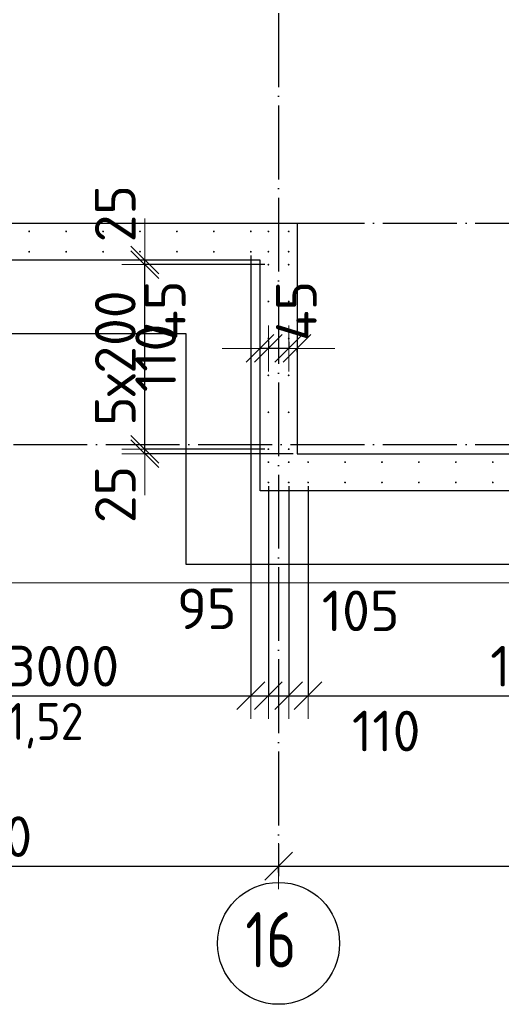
# Model space of a CAD drawing. Header units: millimetres. Extents: x 123094 to 184385, y 26948 to 48500.
# Tile 51 of 104: x 148239 to 150846, y 26967 to 32302. Entities that reach past the tile are written whole.
import ezdxf

# ---------------------------------------------------------------- set-up
doc = ezdxf.new("R2010")
doc.units = ezdxf.units.MM
doc.header["$PDMODE"] = 65
doc.linetypes.add('______11', pattern=[500, 400, -50, 0, -50])
doc.linetypes.add('______5', pattern=[1100, 800, -100, 100, -100])
for name, color, linetype, lineweight in [('Standard', 7, 'Continuous', 25), ('Арм.стержн. Выпуски', 180, 'Continuous', 35), ('Размерная линия_ общее', 7, 'Continuous', 13), ('Стена_ общее', 7, 'Continuous', 35), ('Фундамент_ общее', 7, 'Continuous', 35)]:
    doc.layers.add(name, color=color, linetype=linetype, lineweight=lineweight)
doc.layers.add('Осевая линия_ общее', color=7, linetype='______5', lineweight=13, true_color=0xa0a0a0)
doc.styles.add('ISOCPEUR', font='ISOCPEUR')
doc.dimstyles.new('DIMSTYLE_3', dxfattribs={"dimtxt": 220, "dimasz": 250, "dimexe": 0, "dimexo": 0, "dimgap": 110, "dimtad": 2, "dimdec": 0, "dimrnd": 5, "dimzin": 12, "dimdsep": 46, "dimtxsty": 'ISOCPEUR', "dimblk1": 'ALL_ML_STRICH', "dimblk2": 'ALL_ML_STRICH', "dimsah": 1, "dimcen": 0, "dimclrd": 7, "dimclre": 256, "dimclrt": 7, "dimadec": 0, "dimazin": 0, "dimtfac": 1, "dimtdec": 0, "dimtix": 1, "dimtmove": 2, "dimatfit": 3, "dimfxl": 0, "dimtzin": 0, "dimlwd": 0, "dimlwe": -3, "dimarcsym": 0})
doc.dimstyles.new('DIMSTYLE_5', dxfattribs={"dimtxt": 220, "dimasz": 250, "dimexe": 0, "dimexo": 0, "dimgap": 110, "dimtad": 2, "dimdec": 0, "dimrnd": 5, "dimzin": 12, "dimdsep": 46, "dimtxsty": 'ISOCPEUR', "dimblk1": 'ALL_ML_STRICH', "dimblk2": 'ALL_ML_STRICH', "dimsah": 1, "dimcen": 0, "dimclrd": 7, "dimclre": 256, "dimclrt": 7, "dimadec": 0, "dimazin": 0, "dimtfac": 1, "dimtdec": 0, "dimtix": 1, "dimtmove": 2, "dimatfit": 3, "dimfxl": 0, "dimtvp": 1.2, "dimtzin": 0, "dimlwd": 0, "dimlwe": -3, "dimarcsym": 0})
doc.dimstyles.new('DIMSTYLE_7', dxfattribs={"dimtxt": 220, "dimasz": 250, "dimexe": 0, "dimexo": 0, "dimgap": 110, "dimtad": 0, "dimdec": 0, "dimrnd": 5, "dimzin": 12, "dimdsep": 46, "dimtxsty": 'ISOCPEUR', "dimblk1": 'ALL_ML_STRICH', "dimblk2": 'ALL_ML_STRICH', "dimsah": 1, "dimcen": 0, "dimclrd": 7, "dimclre": 256, "dimclrt": 7, "dimadec": 0, "dimazin": 0, "dimtfac": 1, "dimtdec": 0, "dimtix": 1, "dimtmove": 2, "dimatfit": 3, "dimfxl": 0, "dimtvp": 1.2, "dimtzin": 0, "dimlwd": 0, "dimlwe": -3, "dimarcsym": 0})
doc.dimstyles.new('DIMSTYLE_9', dxfattribs={"dimtxt": 220, "dimasz": 250, "dimexe": 0, "dimexo": 0, "dimgap": 110, "dimtad": 2, "dimdec": 0, "dimrnd": 5, "dimzin": 12, "dimdsep": 46, "dimtxsty": 'ISOCPEUR', "dimblk1": 'ALL_ML_STRICH', "dimblk2": 'ALL_ML_STRICH', "dimsah": 1, "dimcen": 0, "dimsd1": 1, "dimsd2": 1, "dimclrd": 7, "dimclre": 256, "dimclrt": 7, "dimadec": 0, "dimazin": 0, "dimtfac": 1, "dimtdec": 0, "dimtix": 1, "dimtmove": 2, "dimatfit": 3, "dimfxl": 0, "dimtvp": 1.2, "dimtzin": 0, "dimlwd": 0, "dimlwe": -3, "dimarcsym": 0})

# ---------------------------------------------------------------- blocks, each defined once
blk = doc.blocks.new('ALL_ML_STRICH')
at = {"color": 0, "linetype": 'ByBlock', "lineweight": -2}
for p, q in [((0, -0.5), (0, 0.5)), ((-0.3, -0.3), (0.3, 0.3)), ((-1, 0), (0.5, 0))]:
    blk.add_line(p, q, dxfattribs=at)
blk = doc.blocks.new('*D19')
at = {"layer": 'DEFPOINTS', "color": 7, "linetype": 'Continuous', "lineweight": 13, "transparency": 33554687}
for p in [(148916.2, 29950), (149585, 29975), (149740, 29950)]:
    blk.add_point(p, dxfattribs=at)
at = {"layer": 'Размерная линия_ общее', "color": 253, "linetype": 'Continuous', "lineweight": -2, "true_color": 0xa0a0a0, "transparency": 33554687}
for p, q in [((149565, 29975), (148916.2, 29975)), ((149720, 29950), (148916.2, 29950))]:
    blk.add_line(p, q, dxfattribs=at)
at = {"layer": 'Размерная линия_ общее', "color": 7, "linetype": 'Continuous', "lineweight": -2, "transparency": 33554687}
blk.add_line((148916.2, 29950), (148916.2, 29975), dxfattribs=at)
at = {"layer": 'Размерная линия_ общее', "color": 7, "linetype": 'Continuous', "lineweight": 13, "transparency": 33554687, "xscale": 250, "yscale": 250, "zscale": 250}
for p, rotation in [((148916.2, 29950), 270), ((148916.2, 29975), 90)]:
    blk.add_blockref('ALL_ML_STRICH', p, dxfattribs=dict(at, rotation=rotation))
at = {"layer": 'Размерная линия_ общее', "color": 7, "linetype": 'Continuous', "lineweight": 13, "transparency": 33554687, "insert": (148756.6, 29729.5), "char_height": 220, "width": 440, "attachment_point": 5, "rotation": 90, "style": 'ISOCPEUR'}
blk.add_mtext('\\A1;{25}', dxfattribs=at)
blk = doc.blocks.new('*D20')
at = {"layer": 'DEFPOINTS', "color": 7, "linetype": 'Continuous', "lineweight": 13, "transparency": 33554687}
for p in [(149585, 30975), (148916.2, 29975), (149585, 29975)]:
    blk.add_point(p, dxfattribs=at)
at = {"layer": 'Размерная линия_ общее', "color": 253, "linetype": 'Continuous', "lineweight": -2, "true_color": 0xa0a0a0, "transparency": 33554687}
for p, q in [((149565, 30975), (148916.2, 30975)), ((149565, 29975), (148916.2, 29975))]:
    blk.add_line(p, q, dxfattribs=at)
at = {"layer": 'Размерная линия_ общее', "color": 7, "linetype": 'Continuous', "lineweight": -2, "transparency": 33554687}
blk.add_line((148916.2, 29975), (148916.2, 30975), dxfattribs=at)
at = {"layer": 'Размерная линия_ общее', "color": 7, "linetype": 'Continuous', "lineweight": 13, "transparency": 33554687, "xscale": 250, "yscale": 250, "zscale": 250}
for p, rotation in [((148916.2, 30975), 90), ((148916.2, 29975), 270)]:
    blk.add_blockref('ALL_ML_STRICH', p, dxfattribs=dict(at, rotation=rotation))
at = {"layer": 'Размерная линия_ общее', "color": 7, "linetype": 'Continuous', "lineweight": 13, "transparency": 33554687, "insert": (148646.2, 30101), "char_height": 220, "width": 11, "attachment_point": 1, "rotation": 90, "line_spacing_factor": 0.60241, "style": 'ISOCPEUR'}
blk.add_mtext('5х200', dxfattribs=at)
blk = doc.blocks.new('*D21')
at = {"layer": 'DEFPOINTS', "color": 7, "linetype": 'Continuous', "lineweight": 13, "transparency": 33554687}
for p in [(149094.7, 31000), (148916.2, 30975), (149585, 30975)]:
    blk.add_point(p, dxfattribs=at)
at = {"layer": 'Размерная линия_ общее', "color": 253, "linetype": 'Continuous', "lineweight": -2, "true_color": 0xa0a0a0, "transparency": 33554687}
for p, q in [((148916.2, 31000), (148916.2, 31000)), ((149565, 30975), (148916.2, 30975))]:
    blk.add_line(p, q, dxfattribs=at)
at = {"layer": 'Размерная линия_ общее', "color": 7, "linetype": 'Continuous', "lineweight": -2, "transparency": 33554687}
blk.add_line((148916.2, 30975), (148916.2, 31000), dxfattribs=at)
at = {"layer": 'Размерная линия_ общее', "color": 7, "linetype": 'Continuous', "lineweight": 13, "transparency": 33554687, "xscale": 250, "yscale": 250, "zscale": 250}
for p, rotation in [((148916.2, 30975), 270), ((148916.2, 31000), 90)]:
    blk.add_blockref('ALL_ML_STRICH', p, dxfattribs=dict(at, rotation=rotation))
at = {"layer": 'Размерная линия_ общее', "color": 7, "linetype": 'Continuous', "lineweight": 13, "transparency": 33554687, "insert": (148756.1, 31250.8), "char_height": 220, "width": 440, "attachment_point": 5, "rotation": 90, "style": 'ISOCPEUR'}
blk.add_mtext('\\A1;{25}', dxfattribs=at)
blk = doc.blocks.new('*D33')
at = {"layer": 'DEFPOINTS', "color": 7, "linetype": 'Continuous', "lineweight": 13, "transparency": 33554687}
for p in [(146340, 27715.7), (146340, 27662.1), (149640, 27662.1)]:
    blk.add_point(p, dxfattribs=at)
at = {"layer": 'Размерная линия_ общее', "color": 253, "linetype": 'Continuous', "lineweight": -2, "true_color": 0xa0a0a0, "transparency": 33554687}
for p, q in [((146340, 27682.1), (146340, 27715.7)), ((149640, 27682.1), (149640, 27715.7))]:
    blk.add_line(p, q, dxfattribs=at)
at = {"layer": 'Размерная линия_ общее', "color": 7, "linetype": 'Continuous', "lineweight": -2, "transparency": 33554687}
blk.add_line((146340, 27715.7), (149640, 27715.7), dxfattribs=at)
at = {"layer": 'Размерная линия_ общее', "color": 7, "linetype": 'Continuous', "lineweight": 13, "transparency": 33554687, "xscale": 250, "yscale": 250, "zscale": 250, "rotation": 180}
blk.add_blockref('ALL_ML_STRICH', (146340, 27715.7), dxfattribs=at)
at = {"layer": 'Размерная линия_ общее', "color": 7, "linetype": 'Continuous', "lineweight": 13, "transparency": 33554687, "xscale": 250, "yscale": 250, "zscale": 250}
blk.add_blockref('ALL_ML_STRICH', (149640, 27715.7), dxfattribs=at)
at = {"layer": 'Размерная линия_ общее', "color": 7, "linetype": 'Continuous', "lineweight": 13, "transparency": 33554687, "insert": (148001, 27875.7), "char_height": 220, "width": 880, "attachment_point": 5, "style": 'ISOCPEUR'}
blk.add_mtext('\\A1;{3300}', dxfattribs=at)
blk = doc.blocks.new('*D34')
at = {"layer": 'DEFPOINTS', "color": 7, "linetype": 'Continuous', "lineweight": 13, "transparency": 33554687}
for p in [(149640, 27715.7), (149640, 27662.1), (152940, 27662.1)]:
    blk.add_point(p, dxfattribs=at)
at = {"layer": 'Размерная линия_ общее', "color": 253, "linetype": 'Continuous', "lineweight": -2, "true_color": 0xa0a0a0, "transparency": 33554687}
for p, q in [((149640, 27682.1), (149640, 27715.7)), ((152940, 27682.1), (152940, 27715.7))]:
    blk.add_line(p, q, dxfattribs=at)
at = {"layer": 'Размерная линия_ общее', "color": 7, "linetype": 'Continuous', "lineweight": -2, "transparency": 33554687}
blk.add_line((149640, 27715.7), (152940, 27715.7), dxfattribs=at)
at = {"layer": 'Размерная линия_ общее', "color": 7, "linetype": 'Continuous', "lineweight": 13, "transparency": 33554687, "xscale": 250, "yscale": 250, "zscale": 250, "rotation": 180}
blk.add_blockref('ALL_ML_STRICH', (149640, 27715.7), dxfattribs=at)
at = {"layer": 'Размерная линия_ общее', "color": 7, "linetype": 'Continuous', "lineweight": 13, "transparency": 33554687, "xscale": 250, "yscale": 250, "zscale": 250}
blk.add_blockref('ALL_ML_STRICH', (152940, 27715.7), dxfattribs=at)
at = {"layer": 'Размерная линия_ общее', "color": 7, "linetype": 'Continuous', "lineweight": 13, "transparency": 33554687, "insert": (151301, 27875.7), "char_height": 220, "width": 880, "attachment_point": 5, "style": 'ISOCPEUR'}
blk.add_mtext('\\A1;{3300}', dxfattribs=at)
blk = doc.blocks.new('*D140')
at = {"layer": 'DEFPOINTS', "color": 7, "linetype": 'Continuous', "lineweight": 13, "transparency": 33554687}
for p in [(149695, 30576.3), (149740, 30520.9), (149740, 30481.6)]:
    blk.add_point(p, dxfattribs=at)
at = {"layer": 'Размерная линия_ общее', "color": 253, "linetype": 'Continuous', "lineweight": -2, "true_color": 0xa0a0a0, "transparency": 33554687}
for p, q in [((149695, 30556.3), (149695, 30520.9)), ((149740, 30501.6), (149740, 30520.9))]:
    blk.add_line(p, q, dxfattribs=at)
at = {"layer": 'Размерная линия_ общее', "color": 7, "linetype": 'Continuous', "lineweight": -2, "transparency": 33554687}
for p, q in [((149695, 30520.9), (149695, 30520.9)), ((149740, 30520.9), (149740, 30520.9))]:
    blk.add_line(p, q, dxfattribs=at)
at = {"layer": 'Размерная линия_ общее', "color": 7, "linetype": 'Continuous', "lineweight": 13, "transparency": 33554687, "xscale": 250, "yscale": 250, "zscale": 250}
for p, rotation in [((149740, 30520.9), 360), ((149695, 30520.9), 180)]:
    blk.add_blockref('ALL_ML_STRICH', p, dxfattribs=dict(at, rotation=rotation))
at = {"layer": 'Размерная линия_ общее', "color": 7, "linetype": 'Continuous', "lineweight": 13, "transparency": 33554687, "insert": (149736.4, 30724.4), "char_height": 220, "width": 440, "attachment_point": 5, "rotation": 90, "style": 'ISOCPEUR'}
blk.add_mtext('\\A1;{45}', dxfattribs=at)
blk = doc.blocks.new('*D141')
at = {"layer": 'DEFPOINTS', "color": 7, "linetype": 'Continuous', "lineweight": 13, "transparency": 33554687}
for p in [(149585, 30581.3), (149695, 30576.3), (149695, 30520.9)]:
    blk.add_point(p, dxfattribs=at)
at = {"layer": 'Размерная линия_ общее', "color": 253, "linetype": 'Continuous', "lineweight": -2, "true_color": 0xa0a0a0, "transparency": 33554687}
for p, q in [((149585, 30561.3), (149585, 30520.9)), ((149695, 30556.3), (149695, 30520.9))]:
    blk.add_line(p, q, dxfattribs=at)
at = {"layer": 'Размерная линия_ общее', "color": 7, "linetype": 'Continuous', "lineweight": -2, "transparency": 33554687}
blk.add_line((149695, 30520.9), (149585, 30520.9), dxfattribs=at)
at = {"layer": 'Размерная линия_ общее', "color": 7, "linetype": 'Continuous', "lineweight": 13, "transparency": 33554687, "xscale": 250, "yscale": 250, "zscale": 250}
for p, rotation in [((149695, 30520.9), 360), ((149585, 30520.9), 180)]:
    blk.add_blockref('ALL_ML_STRICH', p, dxfattribs=dict(at, rotation=rotation))
at = {"layer": 'Размерная линия_ общее', "color": 7, "linetype": 'Continuous', "lineweight": 13, "transparency": 33554687, "insert": (148974.8, 30469.4), "char_height": 220, "width": 660, "attachment_point": 5, "rotation": 90, "style": 'ISOCPEUR'}
blk.add_mtext('\\A1;{110}', dxfattribs=at)
blk = doc.blocks.new('*D142')
at = {"layer": 'DEFPOINTS', "color": 7, "linetype": 'Continuous', "lineweight": 13, "transparency": 33554687}
for p in [(149585, 30581.3), (149585, 30520.9), (149540, 30492.4)]:
    blk.add_point(p, dxfattribs=at)
at = {"layer": 'Размерная линия_ общее', "color": 253, "linetype": 'Continuous', "lineweight": -2, "true_color": 0xa0a0a0, "transparency": 33554687}
for p, q in [((149540, 30512.4), (149540, 30520.9)), ((149585, 30561.3), (149585, 30520.9))]:
    blk.add_line(p, q, dxfattribs=at)
at = {"layer": 'Размерная линия_ общее', "color": 7, "linetype": 'Continuous', "lineweight": -2, "transparency": 33554687}
blk.add_line((149585, 30520.9), (149540, 30520.9), dxfattribs=at)
at = {"layer": 'Размерная линия_ общее', "color": 7, "linetype": 'Continuous', "lineweight": 13, "transparency": 33554687, "xscale": 250, "yscale": 250, "zscale": 250}
for p, rotation in [((149585, 30520.9), 360), ((149540, 30520.9), 180)]:
    blk.add_blockref('ALL_ML_STRICH', p, dxfattribs=dict(at, rotation=rotation))
at = {"layer": 'Размерная линия_ общее', "color": 7, "linetype": 'Continuous', "lineweight": 13, "transparency": 33554687, "insert": (149026.6, 30726.1), "char_height": 220, "width": 440, "attachment_point": 5, "rotation": 90, "style": 'ISOCPEUR'}
blk.add_mtext('\\A1;{45}', dxfattribs=at)
blk = doc.blocks.new('*D352')
at = {"layer": 'DEFPOINTS', "color": 7, "linetype": 'Continuous', "lineweight": 13, "transparency": 33554687}
for p in [(146490, 31045), (149490, 31045), (146490, 28639)]:
    blk.add_point(p, dxfattribs=at)
at = {"layer": 'Размерная линия_ общее', "color": 253, "linetype": 'Continuous', "lineweight": -2, "true_color": 0xa0a0a0, "transparency": 33554687}
for p, q in [((146490, 31025), (146490, 28639)), ((149490, 31025), (149490, 28639))]:
    blk.add_line(p, q, dxfattribs=at)
at = {"layer": 'Размерная линия_ общее', "color": 7, "linetype": 'Continuous', "lineweight": -2, "transparency": 33554687}
blk.add_line((146490, 28639), (149490, 28639), dxfattribs=at)
at = {"layer": 'Размерная линия_ общее', "color": 7, "linetype": 'Continuous', "lineweight": 13, "transparency": 33554687, "xscale": 250, "yscale": 250, "zscale": 250, "rotation": 180}
blk.add_blockref('ALL_ML_STRICH', (146490, 28639), dxfattribs=at)
at = {"layer": 'Размерная линия_ общее', "color": 7, "linetype": 'Continuous', "lineweight": 13, "transparency": 33554687, "xscale": 250, "yscale": 250, "zscale": 250}
blk.add_blockref('ALL_ML_STRICH', (149490, 28639), dxfattribs=at)
at = {"layer": 'Размерная линия_ общее', "color": 7, "linetype": 'Continuous', "lineweight": 13, "transparency": 33554687, "insert": (147176, 28909), "char_height": 220, "width": 11, "attachment_point": 1, "line_spacing_factor": 0.60241, "style": 'ISOCPEUR'}
blk.add_mtext('15х200=3000', dxfattribs=at)
blk = doc.blocks.new('*D353')
at = {"layer": 'DEFPOINTS', "color": 7, "linetype": 'Continuous', "lineweight": 13, "transparency": 33554687}
for p in [(149490, 31045), (149585, 29795), (149490, 28639)]:
    blk.add_point(p, dxfattribs=at)
at = {"layer": 'Размерная линия_ общее', "color": 253, "linetype": 'Continuous', "lineweight": -2, "true_color": 0xa0a0a0, "transparency": 33554687}
for p, q in [((149490, 31025), (149490, 28639)), ((149585, 29775), (149585, 28639))]:
    blk.add_line(p, q, dxfattribs=at)
at = {"layer": 'Размерная линия_ общее', "color": 7, "linetype": 'Continuous', "lineweight": -2, "transparency": 33554687}
blk.add_line((149490, 28639), (149585, 28639), dxfattribs=at)
at = {"layer": 'Размерная линия_ общее', "color": 7, "linetype": 'Continuous', "lineweight": 13, "transparency": 33554687, "xscale": 250, "yscale": 250, "zscale": 250}
blk.add_blockref('ALL_ML_STRICH', (149585, 28639), dxfattribs=at)
at = {"layer": 'Размерная линия_ общее', "color": 7, "linetype": 'Continuous', "lineweight": 13, "transparency": 33554687, "xscale": 250, "yscale": 250, "zscale": 250, "rotation": 180}
blk.add_blockref('ALL_ML_STRICH', (149490, 28639), dxfattribs=at)
at = {"layer": 'Размерная линия_ общее', "color": 7, "linetype": 'Continuous', "lineweight": 13, "transparency": 33554687, "insert": (149251.3, 29110.3), "char_height": 220, "width": 440, "attachment_point": 5, "style": 'ISOCPEUR'}
blk.add_mtext('\\A1;{95}', dxfattribs=at)
blk = doc.blocks.new('*D354')
at = {"layer": 'DEFPOINTS', "color": 7, "linetype": 'Continuous', "lineweight": 13, "transparency": 33554687}
for p in [(149585, 29795), (149695, 29795), (149585, 28639)]:
    blk.add_point(p, dxfattribs=at)
at = {"layer": 'Размерная линия_ общее', "color": 253, "linetype": 'Continuous', "lineweight": -2, "true_color": 0xa0a0a0, "transparency": 33554687}
for p, q in [((149585, 29775), (149585, 28639)), ((149695, 29775), (149695, 28639))]:
    blk.add_line(p, q, dxfattribs=at)
at = {"layer": 'Размерная линия_ общее', "color": 7, "linetype": 'Continuous', "lineweight": -2, "transparency": 33554687}
blk.add_line((149585, 28639), (149695, 28639), dxfattribs=at)
at = {"layer": 'Размерная линия_ общее', "color": 7, "linetype": 'Continuous', "lineweight": 13, "transparency": 33554687, "xscale": 250, "yscale": 250, "zscale": 250}
blk.add_blockref('ALL_ML_STRICH', (149695, 28639), dxfattribs=at)
at = {"layer": 'Размерная линия_ общее', "color": 7, "linetype": 'Continuous', "lineweight": 13, "transparency": 33554687, "xscale": 250, "yscale": 250, "zscale": 250, "rotation": 180}
blk.add_blockref('ALL_ML_STRICH', (149585, 28639), dxfattribs=at)
at = {"layer": 'Размерная линия_ общее', "color": 7, "linetype": 'Continuous', "lineweight": 13, "transparency": 33554687, "insert": (150222.9, 28447.9), "char_height": 220, "width": 660, "attachment_point": 5, "style": 'ISOCPEUR'}
blk.add_mtext('\\A1;{110}', dxfattribs=at)
blk = doc.blocks.new('*D355')
at = {"layer": 'DEFPOINTS', "color": 7, "linetype": 'Continuous', "lineweight": 13, "transparency": 33554687}
for p in [(149695, 29795), (149800, 29795), (149695, 28639)]:
    blk.add_point(p, dxfattribs=at)
at = {"layer": 'Размерная линия_ общее', "color": 253, "linetype": 'Continuous', "lineweight": -2, "true_color": 0xa0a0a0, "transparency": 33554687}
for p, q in [((149695, 29775), (149695, 28639)), ((149800, 29775), (149800, 28639))]:
    blk.add_line(p, q, dxfattribs=at)
at = {"layer": 'Размерная линия_ общее', "color": 7, "linetype": 'Continuous', "lineweight": -2, "transparency": 33554687}
blk.add_line((149695, 28639), (149800, 28639), dxfattribs=at)
at = {"layer": 'Размерная линия_ общее', "color": 7, "linetype": 'Continuous', "lineweight": 13, "transparency": 33554687, "xscale": 250, "yscale": 250, "zscale": 250}
blk.add_blockref('ALL_ML_STRICH', (149800, 28639), dxfattribs=at)
at = {"layer": 'Размерная линия_ общее', "color": 7, "linetype": 'Continuous', "lineweight": 13, "transparency": 33554687, "xscale": 250, "yscale": 250, "zscale": 250, "rotation": 180}
blk.add_blockref('ALL_ML_STRICH', (149695, 28639), dxfattribs=at)
at = {"layer": 'Размерная линия_ общее', "color": 7, "linetype": 'Continuous', "lineweight": 13, "transparency": 33554687, "insert": (150084.4, 29099.2), "char_height": 220, "width": 660, "attachment_point": 5, "style": 'ISOCPEUR'}
blk.add_mtext('\\A1;{105}', dxfattribs=at)
blk = doc.blocks.new('*D356')
at = {"layer": 'DEFPOINTS', "color": 7, "linetype": 'Continuous', "lineweight": 13, "transparency": 33554687}
for p in [(149800, 29795), (153400, 29795), (149800, 28639)]:
    blk.add_point(p, dxfattribs=at)
at = {"layer": 'Размерная линия_ общее', "color": 253, "linetype": 'Continuous', "lineweight": -2, "true_color": 0xa0a0a0, "transparency": 33554687}
for p, q in [((149800, 29775), (149800, 28639)), ((153400, 29775), (153400, 28639))]:
    blk.add_line(p, q, dxfattribs=at)
at = {"layer": 'Размерная линия_ общее', "color": 7, "linetype": 'Continuous', "lineweight": -2, "transparency": 33554687}
blk.add_line((149800, 28639), (153400, 28639), dxfattribs=at)
at = {"layer": 'Размерная линия_ общее', "color": 7, "linetype": 'Continuous', "lineweight": 13, "transparency": 33554687, "xscale": 250, "yscale": 250, "zscale": 250, "rotation": 180}
blk.add_blockref('ALL_ML_STRICH', (149800, 28639), dxfattribs=at)
at = {"layer": 'Размерная линия_ общее', "color": 7, "linetype": 'Continuous', "lineweight": 13, "transparency": 33554687, "xscale": 250, "yscale": 250, "zscale": 250}
blk.add_blockref('ALL_ML_STRICH', (153400, 28639), dxfattribs=at)
at = {"layer": 'Размерная линия_ общее', "color": 7, "linetype": 'Continuous', "lineweight": 13, "transparency": 33554687, "insert": (150786, 28909), "char_height": 220, "width": 11, "attachment_point": 1, "line_spacing_factor": 0.60241, "style": 'ISOCPEUR'}
blk.add_mtext('18х200=3600', dxfattribs=at)

msp = doc.modelspace()

# ---------------------------------------------------------------- hatches: boundary and pattern name
at = {"layer": 'Арм.стержн. Выпуски', "linetype": 'Continuous', "lineweight": 35, "transparency": 33554687}
for points in [[(148295, 31155), (148294.6, 31156.9), (148293.5, 31158.5), (148291.9, 31159.6), (148290, 31160), (148288.1, 31159.6), (148286.5, 31158.5), (148285.4, 31156.9), (148285, 31155), (148285.4, 31153.1), (148286.5, 31151.5), (148288.1, 31150.4), (148290, 31150), (148291.9, 31150.4), (148293.5, 31151.5), (148294.6, 31153.1)], [(148495, 31155), (148494.6, 31156.9), (148493.5, 31158.5), (148491.9, 31159.6), (148490, 31160), (148488.1, 31159.6), (148486.5, 31158.5), (148485.4, 31156.9), (148485, 31155), (148485.4, 31153.1), (148486.5, 31151.5), (148488.1, 31150.4), (148490, 31150), (148491.9, 31150.4), (148493.5, 31151.5), (148494.6, 31153.1)], [(148695, 31155), (148694.6, 31156.9), (148693.5, 31158.5), (148691.9, 31159.6), (148690, 31160), (148688.1, 31159.6), (148686.5, 31158.5), (148685.4, 31156.9), (148685, 31155), (148685.4, 31153.1), (148686.5, 31151.5), (148688.1, 31150.4), (148690, 31150), (148691.9, 31150.4), (148693.5, 31151.5), (148694.6, 31153.1)], [(148895, 31155), (148894.6, 31156.9), (148893.5, 31158.5), (148891.9, 31159.6), (148890, 31160), (148888.1, 31159.6), (148886.5, 31158.5), (148885.4, 31156.9), (148885, 31155), (148885.4, 31153.1), (148886.5, 31151.5), (148888.1, 31150.4), (148890, 31150), (148891.9, 31150.4), (148893.5, 31151.5), (148894.6, 31153.1)], [(149095, 31155), (149094.6, 31156.9), (149093.5, 31158.5), (149091.9, 31159.6), (149090, 31160), (149088.1, 31159.6), (149086.5, 31158.5), (149085.4, 31156.9), (149085, 31155), (149085.4, 31153.1), (149086.5, 31151.5), (149088.1, 31150.4), (149090, 31150), (149091.9, 31150.4), (149093.5, 31151.5), (149094.6, 31153.1)], [(149295, 31155), (149294.6, 31156.9), (149293.5, 31158.5), (149291.9, 31159.6), (149290, 31160), (149288.1, 31159.6), (149286.5, 31158.5), (149285.4, 31156.9), (149285, 31155), (149285.4, 31153.1), (149286.5, 31151.5), (149288.1, 31150.4), (149290, 31150), (149291.9, 31150.4), (149293.5, 31151.5), (149294.6, 31153.1)], [(149495, 31155), (149494.6, 31156.9), (149493.5, 31158.5), (149491.9, 31159.6), (149490, 31160), (149488.1, 31159.6), (149486.5, 31158.5), (149485.4, 31156.9), (149485, 31155), (149485.4, 31153.1), (149486.5, 31151.5), (149488.1, 31150.4), (149490, 31150), (149491.9, 31150.4), (149493.5, 31151.5), (149494.6, 31153.1)], [(149590, 31155), (149589.6, 31156.9), (149588.5, 31158.5), (149586.9, 31159.6), (149585, 31160), (149583.1, 31159.6), (149581.5, 31158.5), (149580.4, 31156.9), (149580, 31155), (149580.4, 31153.1), (149581.5, 31151.5), (149583.1, 31150.4), (149585, 31150), (149586.9, 31150.4), (149588.5, 31151.5), (149589.6, 31153.1)], [(149700, 31155), (149699.6, 31156.9), (149698.5, 31158.5), (149696.9, 31159.6), (149695, 31160), (149693.1, 31159.6), (149691.5, 31158.5), (149690.4, 31156.9), (149690, 31155), (149690.4, 31153.1), (149691.5, 31151.5), (149693.1, 31150.4), (149695, 31150), (149696.9, 31150.4), (149698.5, 31151.5), (149699.6, 31153.1)], [(148295, 31045), (148294.6, 31046.9), (148293.5, 31048.5), (148291.9, 31049.6), (148290, 31050), (148288.1, 31049.6), (148286.5, 31048.5), (148285.4, 31046.9), (148285, 31045), (148285.4, 31043.1), (148286.5, 31041.5), (148288.1, 31040.4), (148290, 31040), (148291.9, 31040.4), (148293.5, 31041.5), (148294.6, 31043.1)], [(148495, 31045), (148494.6, 31046.9), (148493.5, 31048.5), (148491.9, 31049.6), (148490, 31050), (148488.1, 31049.6), (148486.5, 31048.5), (148485.4, 31046.9), (148485, 31045), (148485.4, 31043.1), (148486.5, 31041.5), (148488.1, 31040.4), (148490, 31040), (148491.9, 31040.4), (148493.5, 31041.5), (148494.6, 31043.1)], [(148695, 31045), (148694.6, 31046.9), (148693.5, 31048.5), (148691.9, 31049.6), (148690, 31050), (148688.1, 31049.6), (148686.5, 31048.5), (148685.4, 31046.9), (148685, 31045), (148685.4, 31043.1), (148686.5, 31041.5), (148688.1, 31040.4), (148690, 31040), (148691.9, 31040.4), (148693.5, 31041.5), (148694.6, 31043.1)], [(148895, 31045), (148894.6, 31046.9), (148893.5, 31048.5), (148891.9, 31049.6), (148890, 31050), (148888.1, 31049.6), (148886.5, 31048.5), (148885.4, 31046.9), (148885, 31045), (148885.4, 31043.1), (148886.5, 31041.5), (148888.1, 31040.4), (148890, 31040), (148891.9, 31040.4), (148893.5, 31041.5), (148894.6, 31043.1)], [(149095, 31045), (149094.6, 31046.9), (149093.5, 31048.5), (149091.9, 31049.6), (149090, 31050), (149088.1, 31049.6), (149086.5, 31048.5), (149085.4, 31046.9), (149085, 31045), (149085.4, 31043.1), (149086.5, 31041.5), (149088.1, 31040.4), (149090, 31040), (149091.9, 31040.4), (149093.5, 31041.5), (149094.6, 31043.1)], [(149295, 31045), (149294.6, 31046.9), (149293.5, 31048.5), (149291.9, 31049.6), (149290, 31050), (149288.1, 31049.6), (149286.5, 31048.5), (149285.4, 31046.9), (149285, 31045), (149285.4, 31043.1), (149286.5, 31041.5), (149288.1, 31040.4), (149290, 31040), (149291.9, 31040.4), (149293.5, 31041.5), (149294.6, 31043.1)], [(149495, 31045), (149494.6, 31046.9), (149493.5, 31048.5), (149491.9, 31049.6), (149490, 31050), (149488.1, 31049.6), (149486.5, 31048.5), (149485.4, 31046.9), (149485, 31045), (149485.4, 31043.1), (149486.5, 31041.5), (149488.1, 31040.4), (149490, 31040), (149491.9, 31040.4), (149493.5, 31041.5), (149494.6, 31043.1)], [(149590, 31045), (149589.6, 31046.9), (149588.5, 31048.5), (149586.9, 31049.6), (149585, 31050), (149583.1, 31049.6), (149581.5, 31048.5), (149580.4, 31046.9), (149580, 31045), (149580.4, 31043.1), (149581.5, 31041.5), (149583.1, 31040.4), (149585, 31040), (149586.9, 31040.4), (149588.5, 31041.5), (149589.6, 31043.1)], [(149700, 31045), (149699.6, 31046.9), (149698.5, 31048.5), (149696.9, 31049.6), (149695, 31050), (149693.1, 31049.6), (149691.5, 31048.5), (149690.4, 31046.9), (149690, 31045), (149690.4, 31043.1), (149691.5, 31041.5), (149693.1, 31040.4), (149695, 31040), (149696.9, 31040.4), (149698.5, 31041.5), (149699.6, 31043.1)], [(149590, 30975), (149589.6, 30976.9), (149588.5, 30978.5), (149586.9, 30979.6), (149585, 30980), (149583.1, 30979.6), (149581.5, 30978.5), (149580.4, 30976.9), (149580, 30975), (149580.4, 30973.1), (149581.5, 30971.5), (149583.1, 30970.4), (149585, 30970), (149586.9, 30970.4), (149588.5, 30971.5), (149589.6, 30973.1)], [(149700, 30975), (149699.6, 30976.9), (149698.5, 30978.5), (149696.9, 30979.6), (149695, 30980), (149693.1, 30979.6), (149691.5, 30978.5), (149690.4, 30976.9), (149690, 30975), (149690.4, 30973.1), (149691.5, 30971.5), (149693.1, 30970.4), (149695, 30970), (149696.9, 30970.4), (149698.5, 30971.5), (149699.6, 30973.1)], [(149590, 30775), (149589.6, 30776.9), (149588.5, 30778.5), (149586.9, 30779.6), (149585, 30780), (149583.1, 30779.6), (149581.5, 30778.5), (149580.4, 30776.9), (149580, 30775), (149580.4, 30773.1), (149581.5, 30771.5), (149583.1, 30770.4), (149585, 30770), (149586.9, 30770.4), (149588.5, 30771.5), (149589.6, 30773.1)], [(149700, 30775), (149699.6, 30776.9), (149698.5, 30778.5), (149696.9, 30779.6), (149695, 30780), (149693.1, 30779.6), (149691.5, 30778.5), (149690.4, 30776.9), (149690, 30775), (149690.4, 30773.1), (149691.5, 30771.5), (149693.1, 30770.4), (149695, 30770), (149696.9, 30770.4), (149698.5, 30771.5), (149699.6, 30773.1)], [(149590, 30575), (149589.6, 30576.9), (149588.5, 30578.5), (149586.9, 30579.6), (149585, 30580), (149583.1, 30579.6), (149581.5, 30578.5), (149580.4, 30576.9), (149580, 30575), (149580.4, 30573.1), (149581.5, 30571.5), (149583.1, 30570.4), (149585, 30570), (149586.9, 30570.4), (149588.5, 30571.5), (149589.6, 30573.1)], [(149700, 30575), (149699.6, 30576.9), (149698.5, 30578.5), (149696.9, 30579.6), (149695, 30580), (149693.1, 30579.6), (149691.5, 30578.5), (149690.4, 30576.9), (149690, 30575), (149690.4, 30573.1), (149691.5, 30571.5), (149693.1, 30570.4), (149695, 30570), (149696.9, 30570.4), (149698.5, 30571.5), (149699.6, 30573.1)], [(149590, 30375), (149589.6, 30376.9), (149588.5, 30378.5), (149586.9, 30379.6), (149585, 30380), (149583.1, 30379.6), (149581.5, 30378.5), (149580.4, 30376.9), (149580, 30375), (149580.4, 30373.1), (149581.5, 30371.5), (149583.1, 30370.4), (149585, 30370), (149586.9, 30370.4), (149588.5, 30371.5), (149589.6, 30373.1)], [(149700, 30375), (149699.6, 30376.9), (149698.5, 30378.5), (149696.9, 30379.6), (149695, 30380), (149693.1, 30379.6), (149691.5, 30378.5), (149690.4, 30376.9), (149690, 30375), (149690.4, 30373.1), (149691.5, 30371.5), (149693.1, 30370.4), (149695, 30370), (149696.9, 30370.4), (149698.5, 30371.5), (149699.6, 30373.1)], [(149590, 30175), (149589.6, 30176.9), (149588.5, 30178.5), (149586.9, 30179.6), (149585, 30180), (149583.1, 30179.6), (149581.5, 30178.5), (149580.4, 30176.9), (149580, 30175), (149580.4, 30173.1), (149581.5, 30171.5), (149583.1, 30170.4), (149585, 30170), (149586.9, 30170.4), (149588.5, 30171.5), (149589.6, 30173.1)], [(149700, 30175), (149699.6, 30176.9), (149698.5, 30178.5), (149696.9, 30179.6), (149695, 30180), (149693.1, 30179.6), (149691.5, 30178.5), (149690.4, 30176.9), (149690, 30175), (149690.4, 30173.1), (149691.5, 30171.5), (149693.1, 30170.4), (149695, 30170), (149696.9, 30170.4), (149698.5, 30171.5), (149699.6, 30173.1)], [(149590, 29975), (149589.6, 29976.9), (149588.5, 29978.5), (149586.9, 29979.6), (149585, 29980), (149583.1, 29979.6), (149581.5, 29978.5), (149580.4, 29976.9), (149580, 29975), (149580.4, 29973.1), (149581.5, 29971.5), (149583.1, 29970.4), (149585, 29970), (149586.9, 29970.4), (149588.5, 29971.5), (149589.6, 29973.1)], [(149700, 29975), (149699.6, 29976.9), (149698.5, 29978.5), (149696.9, 29979.6), (149695, 29980), (149693.1, 29979.6), (149691.5, 29978.5), (149690.4, 29976.9), (149690, 29975), (149690.4, 29973.1), (149691.5, 29971.5), (149693.1, 29970.4), (149695, 29970), (149696.9, 29970.4), (149698.5, 29971.5), (149699.6, 29973.1)], [(149590, 29905), (149589.6, 29906.9), (149588.5, 29908.5), (149586.9, 29909.6), (149585, 29910), (149583.1, 29909.6), (149581.5, 29908.5), (149580.4, 29906.9), (149580, 29905), (149580.4, 29903.1), (149581.5, 29901.5), (149583.1, 29900.4), (149585, 29900), (149586.9, 29900.4), (149588.5, 29901.5), (149589.6, 29903.1)], [(149700, 29905), (149699.6, 29906.9), (149698.5, 29908.5), (149696.9, 29909.6), (149695, 29910), (149693.1, 29909.6), (149691.5, 29908.5), (149690.4, 29906.9), (149690, 29905), (149690.4, 29903.1), (149691.5, 29901.5), (149693.1, 29900.4), (149695, 29900), (149696.9, 29900.4), (149698.5, 29901.5), (149699.6, 29903.1)], [(149805, 29905), (149804.6, 29906.9), (149803.5, 29908.5), (149801.9, 29909.6), (149800, 29910), (149798.1, 29909.6), (149796.5, 29908.5), (149795.4, 29906.9), (149795, 29905), (149795.4, 29903.1), (149796.5, 29901.5), (149798.1, 29900.4), (149800, 29900), (149801.9, 29900.4), (149803.5, 29901.5), (149804.6, 29903.1)], [(150005, 29905), (150004.6, 29906.9), (150003.5, 29908.5), (150001.9, 29909.6), (150000, 29910), (149998.1, 29909.6), (149996.5, 29908.5), (149995.4, 29906.9), (149995, 29905), (149995.4, 29903.1), (149996.5, 29901.5), (149998.1, 29900.4), (150000, 29900), (150001.9, 29900.4), (150003.5, 29901.5), (150004.6, 29903.1)], [(150205, 29905), (150204.6, 29906.9), (150203.5, 29908.5), (150201.9, 29909.6), (150200, 29910), (150198.1, 29909.6), (150196.5, 29908.5), (150195.4, 29906.9), (150195, 29905), (150195.4, 29903.1), (150196.5, 29901.5), (150198.1, 29900.4), (150200, 29900), (150201.9, 29900.4), (150203.5, 29901.5), (150204.6, 29903.1)], [(150405, 29905), (150404.6, 29906.9), (150403.5, 29908.5), (150401.9, 29909.6), (150400, 29910), (150398.1, 29909.6), (150396.5, 29908.5), (150395.4, 29906.9), (150395, 29905), (150395.4, 29903.1), (150396.5, 29901.5), (150398.1, 29900.4), (150400, 29900), (150401.9, 29900.4), (150403.5, 29901.5), (150404.6, 29903.1)], [(150605, 29905), (150604.6, 29906.9), (150603.5, 29908.5), (150601.9, 29909.6), (150600, 29910), (150598.1, 29909.6), (150596.5, 29908.5), (150595.4, 29906.9), (150595, 29905), (150595.4, 29903.1), (150596.5, 29901.5), (150598.1, 29900.4), (150600, 29900), (150601.9, 29900.4), (150603.5, 29901.5), (150604.6, 29903.1)], [(150805, 29905), (150804.6, 29906.9), (150803.5, 29908.5), (150801.9, 29909.6), (150800, 29910), (150798.1, 29909.6), (150796.5, 29908.5), (150795.4, 29906.9), (150795, 29905), (150795.4, 29903.1), (150796.5, 29901.5), (150798.1, 29900.4), (150800, 29900), (150801.9, 29900.4), (150803.5, 29901.5), (150804.6, 29903.1)], [(149590, 29795), (149589.6, 29796.9), (149588.5, 29798.5), (149586.9, 29799.6), (149585, 29800), (149583.1, 29799.6), (149581.5, 29798.5), (149580.4, 29796.9), (149580, 29795), (149580.4, 29793.1), (149581.5, 29791.5), (149583.1, 29790.4), (149585, 29790), (149586.9, 29790.4), (149588.5, 29791.5), (149589.6, 29793.1)], [(149700, 29795), (149699.6, 29796.9), (149698.5, 29798.5), (149696.9, 29799.6), (149695, 29800), (149693.1, 29799.6), (149691.5, 29798.5), (149690.4, 29796.9), (149690, 29795), (149690.4, 29793.1), (149691.5, 29791.5), (149693.1, 29790.4), (149695, 29790), (149696.9, 29790.4), (149698.5, 29791.5), (149699.6, 29793.1)], [(149805, 29795), (149804.6, 29796.9), (149803.5, 29798.5), (149801.9, 29799.6), (149800, 29800), (149798.1, 29799.6), (149796.5, 29798.5), (149795.4, 29796.9), (149795, 29795), (149795.4, 29793.1), (149796.5, 29791.5), (149798.1, 29790.4), (149800, 29790), (149801.9, 29790.4), (149803.5, 29791.5), (149804.6, 29793.1)], [(150005, 29795), (150004.6, 29796.9), (150003.5, 29798.5), (150001.9, 29799.6), (150000, 29800), (149998.1, 29799.6), (149996.5, 29798.5), (149995.4, 29796.9), (149995, 29795), (149995.4, 29793.1), (149996.5, 29791.5), (149998.1, 29790.4), (150000, 29790), (150001.9, 29790.4), (150003.5, 29791.5), (150004.6, 29793.1)], [(150205, 29795), (150204.6, 29796.9), (150203.5, 29798.5), (150201.9, 29799.6), (150200, 29800), (150198.1, 29799.6), (150196.5, 29798.5), (150195.4, 29796.9), (150195, 29795), (150195.4, 29793.1), (150196.5, 29791.5), (150198.1, 29790.4), (150200, 29790), (150201.9, 29790.4), (150203.5, 29791.5), (150204.6, 29793.1)], [(150405, 29795), (150404.6, 29796.9), (150403.5, 29798.5), (150401.9, 29799.6), (150400, 29800), (150398.1, 29799.6), (150396.5, 29798.5), (150395.4, 29796.9), (150395, 29795), (150395.4, 29793.1), (150396.5, 29791.5), (150398.1, 29790.4), (150400, 29790), (150401.9, 29790.4), (150403.5, 29791.5), (150404.6, 29793.1)], [(150605, 29795), (150604.6, 29796.9), (150603.5, 29798.5), (150601.9, 29799.6), (150600, 29800), (150598.1, 29799.6), (150596.5, 29798.5), (150595.4, 29796.9), (150595, 29795), (150595.4, 29793.1), (150596.5, 29791.5), (150598.1, 29790.4), (150600, 29790), (150601.9, 29790.4), (150603.5, 29791.5), (150604.6, 29793.1)], [(150805, 29795), (150804.6, 29796.9), (150803.5, 29798.5), (150801.9, 29799.6), (150800, 29800), (150798.1, 29799.6), (150796.5, 29798.5), (150795.4, 29796.9), (150795, 29795), (150795.4, 29793.1), (150796.5, 29791.5), (150798.1, 29790.4), (150800, 29790), (150801.9, 29790.4), (150803.5, 29791.5), (150804.6, 29793.1)]]:
    msp.add_hatch(color=4, dxfattribs=at).paths.add_polyline_path(points)

# ---------------------------------------------------------------- linework, layer by layer
at = {"layer": 'Standard', "color": 7, "linetype": 'Continuous', "lineweight": 13, "transparency": 33554687}
msp.add_lwpolyline([(125100, 29250), (167980, 29250), (167980, 48500), (125100, 48500), (125100, 29250)], dxfattribs=at)
at = {"layer": 'Осевая линия_ общее', "color": 253, "linetype": '______11', "lineweight": -3, "true_color": 0xa0a0a0, "transparency": 33554687}
for p, q in [((149640, 46340), (149640, 27662.1)), ((125200, 31200), (169325.4, 31200)), ((125200, 30000), (169325.4, 30000))]:
    msp.add_line(p, q, dxfattribs=at)
at = {"layer": 'Осевая линия_ общее', "color": 7, "linetype": 'Continuous', "lineweight": -3, "transparency": 33554687}
msp.add_circle((149640.4, 27297.6), 330.4, dxfattribs=at)
at = {"layer": 'Стена_ общее', "color": 7, "linetype": 'Continuous', "lineweight": 25, "transparency": 33554687}
for p, q in [((146440, 31200), (149740, 31200)), ((146440, 31200), (149740, 31200)), ((149740, 31200), (149740, 31000)), ((149740, 31200), (149740, 31000)), ((149540, 31000), (143140, 31000)), ((149540, 31000), (143140, 31000)), ((149540, 29750), (149540, 31000)), ((149540, 29750), (149540, 31000)), ((149740, 31000), (149740, 29950)), ((149740, 31000), (149740, 29950)), ((149740, 29950), (153460, 29950)), ((149740, 29950), (153460, 29950)), ((149740, 29750), (149540, 29750)), ((149740, 29750), (149540, 29750)), ((153660, 29750), (149740, 29750)), ((153660, 29750), (149740, 29750))]:
    msp.add_line(p, q, dxfattribs=at)
at = {"layer": 'Фундамент_ общее', "color": 7, "lineweight": 25, "transparency": 33554687}
for p, q in [((149140, 30600), (143540, 30600)), ((149140, 29350), (149140, 30600)), ((154060, 29350), (149140, 29350))]:
    msp.add_line(p, q, dxfattribs=at)
at = {"layer": 'Фундамент_ общее', "color": 7, "linetype": 'Continuous', "lineweight": 25, "transparency": 33554687}
for p, q in [((149140, 30600), (143540, 30600)), ((149140, 29350), (149140, 30600)), ((154060, 29350), (149140, 29350))]:
    msp.add_line(p, q, dxfattribs=at)

# ---------------------------------------------------------------- texts
at = {"layer": 'Standard', "color": 7, "linetype": 'Continuous', "lineweight": 13, "transparency": 33554687, "insert": (147624.1, 28353), "char_height": 200, "width": 1048.166, "attachment_point": 7, "style": 'ISOCPEUR'}
msp.add_mtext('\\A1;{\\fISOCPEUR|i0|b0;\\H200.000000;\\W0.909091;\\C7;поз.51,52}\\P', dxfattribs=at)
at = {"layer": 'Осевая линия_ общее', "color": 7, "linetype": 'Continuous', "lineweight": -3, "transparency": 33554687, "insert": (149460.4, 27167.1), "char_height": 300, "width": 472.281, "attachment_point": 7, "style": 'ISOCPEUR'}
msp.add_mtext('\\W0.75;16', dxfattribs=at)

# ---------------------------------------------------------------- dimensions: what is measured, and where the dimension line sits
at = {"layer": 'Размерная линия_ общее', "color": 7, "linetype": 'Continuous', "lineweight": 13, "transparency": 33554687}
for base, p1, p2, angle, dimstyle, picture, middle in [((148916.2, 31000), (149565, 30975), (148916.2, 31000), 90, 'DIMSTYLE_5', '*D21', (148756.1, 31250.8)), ((149540, 30520.9), (149585, 30561.3), (149540, 30512.4), 180, 'DIMSTYLE_5', '*D142', (149026.6, 30726.1)), ((149695, 30520.9), (149740, 30501.6), (149695, 30556.3), 180, 'DIMSTYLE_9', '*D140', (149736.4, 30724.4)), ((149585, 30520.9), (149695, 30556.3), (149585, 30561.3), 180, 'DIMSTYLE_5', '*D141', (148974.8, 30469.4)), ((148916.2, 29975), (149720, 29950), (149565, 29975), 90, 'DIMSTYLE_5', '*D19', (148756.6, 29729.5))]:
    dim = msp.add_linear_dim(base=base, p1=p1, p2=p2, angle=angle, dimstyle=dimstyle, override={"dimpost": '<>', "dimclrd": 7, "dimclre": 253, "dimclrt": 7, "dimlwd": 0, "dimlwe": 65533}, dxfattribs=at)
    dim.commit()
    dim.dimension.update_dxf_attribs({"geometry": picture, "text_midpoint": middle, "dimtype": 160})
dim = msp.add_linear_dim(base=(148916.2, 30975), p1=(149565, 29975), p2=(149565, 30975), angle=90, text='5х200', dimstyle='DIMSTYLE_3', override={"dimpost": '<>', "dimclrd": 7, "dimclre": 253, "dimclrt": 7, "dimlwd": 0, "dimlwe": 65533}, dxfattribs=at)
dim.commit()
dim.dimension.update_dxf_attribs({"geometry": '*D20', "text_midpoint": (148806.2, 30475), "dimtype": 160})
for base, p1, p2, text, picture, middle in [((149490, 28639), (146490, 31025), (149490, 31025), '15х200=3000', '*D352', (147990, 28749)), ((153400, 28639), (149800, 29775), (153400, 29775), '18х200=3600', '*D356', (151600, 28749))]:
    dim = msp.add_linear_dim(base=base, p1=p1, p2=p2, text=text, dimstyle='DIMSTYLE_3', override={"dimpost": '<>', "dimclrd": 7, "dimclre": 253, "dimclrt": 7, "dimlwd": 0, "dimlwe": 65533}, dxfattribs=at)
    dim.commit()
    dim.dimension.update_dxf_attribs({"geometry": picture, "text_midpoint": middle, "dimtype": 160})
for base, p1, p2, dimstyle, picture, middle in [((149585, 28639), (149490, 31025), (149585, 29775), 'DIMSTYLE_5', '*D353', (149251.3, 29110.3)), ((149695, 28639), (149585, 29775), (149695, 29775), 'DIMSTYLE_7', '*D354', (150222.9, 28447.9)), ((149800, 28639), (149695, 29775), (149800, 29775), 'DIMSTYLE_5', '*D355', (150084.4, 29099.2)), ((149640, 27715.7), (146340, 27682.1), (149640, 27682.1), 'DIMSTYLE_3', '*D33', (148001, 27875.7)), ((152940, 27715.7), (149640, 27682.1), (152940, 27682.1), 'DIMSTYLE_3', '*D34', (151301, 27875.7))]:
    dim = msp.add_linear_dim(base=base, p1=p1, p2=p2, dimstyle=dimstyle, override={"dimpost": '<>', "dimclrd": 7, "dimclre": 253, "dimclrt": 7, "dimlwd": 0, "dimlwe": 65533}, dxfattribs=at)
    dim.commit()
    dim.dimension.update_dxf_attribs({"geometry": picture, "text_midpoint": middle, "dimtype": 160})

doc.saveas('drawing.dxf')
